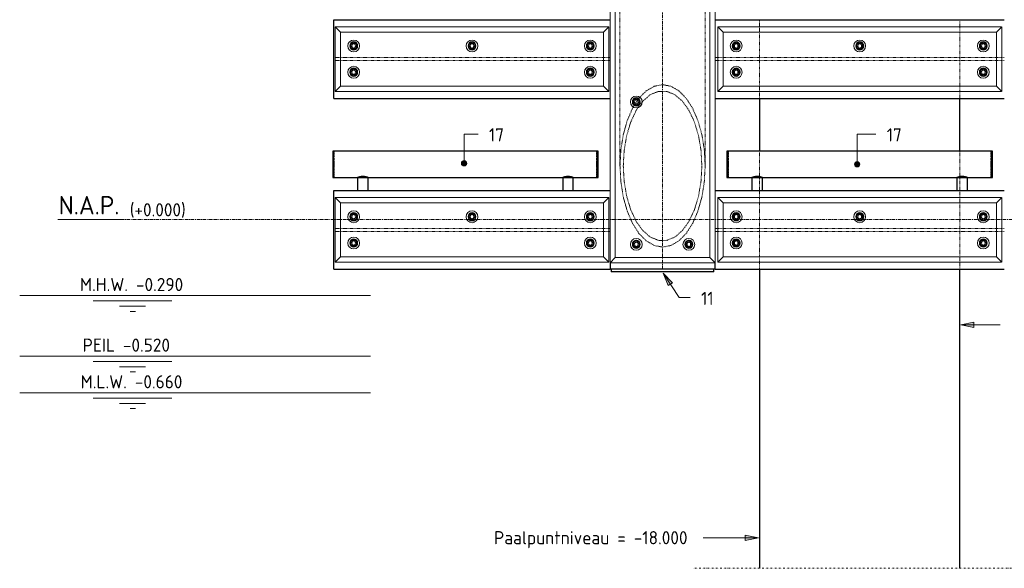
# Model space of a CAD drawing. Header units: millimetres. Extents: x -102180 to -55092, y -1328 to 109139.
# Tile 7 of 42: x -83965 to -80219, y -1328 to 760. Entities that reach past the tile are written whole.
import ezdxf

# ---------------------------------------------------------------- set-up
doc = ezdxf.new("R2010")
doc.units = ezdxf.units.MM
for name, pattern in [('Dash dot', [15.875, 6.35, -4.7625, 0, -4.7625]), ('Grid Line', [22.225, 12.7, -3.175, 3.175, -3.175]), ('XX-HIDDEN', [4, 2, -2])]:
    doc.linetypes.add(name, pattern=pattern)
for name, color, linetype, lineweight in [('Multi-Category Tags', 50, 'Continuous', 18), ('Multi-Category Tags-1', 7, 'Continuous', 18), ('N-CO-BC-BETONVORM-G', 50, 'Continuous', 25), ('N-CO-BC-BETONVORM-G-1', 50, 'XX-HIDDEN', 18), ('N-CO-BC-BETONVORM-GN', 10, 'XX-HIDDEN', 18), ('N-CO-KC-KUNSTSTOFVORM-G', 7, 'Continuous', 13), ('N-CO-SC-STAALVORM-G', 10, 'Continuous', 25), ('X-XX-AL-CONSTRUCTIELIJN-G-1', 7, 'Dash dot', 18), ('X-XX-AL-CONSTRUCTIELIJN-G-2', 7, 'Grid Line', 18), ('X-XX-AL-CONSTRUCTIELIJN-G-3', 7, 'Continuous', 18), ('X-XX-AL-M', 7, 'Continuous', 18), ('X-XX-AL-T25-1', 7, 'Continuous', 13), ('X-XX-AL-VERWIJZING-G-1', 7, 'Grid Line', 18), ('X_XX_AL_VERWIJZING_G', 7, 'Continuous', 18), ('X_XX_AL_VERWIJZING_G-1', 7, 'Continuous', 25)]:
    doc.layers.add(name, color=color, linetype=linetype, lineweight=lineweight)
doc.styles.add('NLCS-ISO', font='NLCS-ISO.ttf', dxfattribs={"height": 50})
doc.styles.add('NLCS-ISO_1', font='NLCS-ISO.ttf', dxfattribs={"height": 70})

# ---------------------------------------------------------------- blocks, each defined once
blk = doc.blocks.new('GM_afdekklepje - GM_afdekklepje-V6-Section 7')
at = {"layer": 'N-CO-SC-STAALVORM-G'}
for p, q in [((-267422.7, -190), (-267422.7, -200)), ((-267395.7, -200), (-267422.7, -200)), ((-267059.7, -200), (-267395.7, -200)), ((-267032.7, -200), (-267059.7, -200)), ((-267032.7, -200), (-267032.7, -190))]:
    blk.add_line(p, q, dxfattribs=at)
blk = doc.blocks.new('GM_Hakorit_2850 - GM_Hakorit_2850-3594086-Section 7')
at = {"layer": 'N-CO-KC-KUNSTSTOFVORM-G'}
for p, q in [((-259927.7, 2685), (-259527.8, 2685)), ((-259907.7, 2665), (-259927.7, 2685)), ((-259927.7, 2684.9), (-259927.7, -164.9)), ((-259547.7, 2665), (-259907.7, 2665)), ((-259907.7, 2665), (-259907.7, -145)), ((-259527.7, 2685), (-259547.7, 2665)), ((-259547.7, 2665), (-259547.7, -145)), ((-259527.7, 2684.9), (-259527.7, -164.9)), ((-259927.7, -165), (-259907.7, -145)), ((-259907.7, -145), (-259547.7, -145)), ((-259547.7, -145), (-259527.7, -165)), ((-259527.8, -165), (-259927.7, -165))]:
    blk.add_line(p, q, dxfattribs=at)
for centre, start, end in [((-259827.7, 2615), 90, 270), ((-259827.7, 2615), 270, 90), ((-259627.7, 2615), 90, 270), ((-259627.7, 2615), 270, 90), ((-259627.7, 2073), 90, 270), ((-259627.7, 2073), 270, 90), ((-259827.7, 1531), 90, 270), ((-259827.7, 1531), 270, 90), ((-259627.7, 989), 90, 270), ((-259627.7, 989), 270, 90), ((-259827.7, 447), 90, 270), ((-259827.7, 447), 270, 90), ((-259827.7, -95), 90, 270), ((-259827.7, -95), 270, 90), ((-259627.7, -95), 90, 270), ((-259627.7, -95), 270, 90)]:
    blk.add_arc(centre, 22.5, start, end, dxfattribs=at)
blk = doc.blocks.new('GM_Hakorit_1240 - GM_Hakorit_1240-3595698-Section 7')
at = {"layer": 'N-CO-KC-KUNSTSTOFVORM-G'}
for p, q in [((-259937.8, 2683), (-261017.7, 2683)), ((-261017.7, 2683), (-260997.7, 2663)), ((-261017.7, 2437.1), (-261017.7, 2682.9)), ((-259957.7, 2663), (-260997.7, 2663)), ((-260997.7, 2663), (-260997.7, 2457)), ((-259957.7, 2663), (-259937.7, 2683)), ((-259957.7, 2457), (-259957.7, 2663)), ((-259937.7, 2682.9), (-259937.7, 2437.1)), ((-260997.7, 2457), (-261017.7, 2437)), ((-259937.8, 2437), (-261017.7, 2437)), ((-259957.7, 2457), (-260997.7, 2457)), ((-259937.7, 2437), (-259957.7, 2457))]:
    blk.add_line(p, q, dxfattribs=at)
for centre, start, end in [((-260947.7, 2610), 0, 180), ((-260477.7, 2610), 360, 180), ((-260007.7, 2610), 0, 180), ((-260947.7, 2610), 180, 0), ((-260477.7, 2610), 180, 360), ((-260007.7, 2610), 180, 360), ((-260947.7, 2510), 0, 180), ((-260947.7, 2510), 180, 0), ((-260007.7, 2510), 0, 180), ((-260007.7, 2510), 180, 360)]:
    blk.add_arc(centre, 22.5, start, end, dxfattribs=at)
blk = doc.blocks.new('GM_Hakorit_1120 - GM_Hakorit_1120-3596844-Section 7')
at = {"layer": 'N-CO-KC-KUNSTSTOFVORM-G'}
for p, q in [((-267432.8, 2683), (-268472.7, 2683)), ((-268472.7, 2683), (-268452.7, 2663)), ((-268472.7, 2437.1), (-268472.7, 2682.9)), ((-267452.7, 2663), (-268452.7, 2663)), ((-268452.7, 2663), (-268452.7, 2457)), ((-267452.7, 2663), (-267432.7, 2683)), ((-267452.7, 2457), (-267452.7, 2663)), ((-267432.7, 2682.9), (-267432.7, 2437.1)), ((-268452.7, 2457), (-268472.7, 2437)), ((-267432.8, 2437), (-268472.7, 2437)), ((-267452.7, 2457), (-268452.7, 2457)), ((-267432.7, 2437), (-267452.7, 2457))]:
    blk.add_line(p, q, dxfattribs=at)
for centre, start, end in [((-268402.7, 2610), 0, 180), ((-267952.7, 2610), 360, 180), ((-267502.7, 2610), 0, 180), ((-268402.7, 2610), 180, 0), ((-267952.7, 2610), 180, 360), ((-267502.7, 2610), 180, 0), ((-268402.7, 2510), 0, 180), ((-268402.7, 2510), 180, 0), ((-267502.7, 2510), 0, 180), ((-267502.7, 2510), 180, 0)]:
    blk.add_arc(centre, 22.5, start, end, dxfattribs=at)
blk = doc.blocks.new('GM_Haalbuis_1000 - GM_Haalbuis_1000-3602095-Section 7')
at = {"layer": 'N-CO-SC-STAALVORM-G'}
for p, q in [((-260977.7, 260), (-260982.7, 260)), ((-260982.7, 260), (-260982.7, 210)), ((-260977.7, 260), (-260977.7, 258.5)), ((-259977.7, 260), (-260977.7, 260)), ((-260977.7, 257.4), (-260977.7, 258.3)), ((-260977.7, 257.4), (-260977.7, 254.2)), ((-260977.7, 251.8), (-260977.7, 254.2)), ((-260977.7, 251.8), (-260977.7, 247.1)), ((-260977.7, 243.7), (-260977.7, 247.1)), ((-260977.7, 243.7), (-260977.7, 237.6)), ((-260977.7, 233.6), (-260977.7, 237.6)), ((-260977.7, 233.6), (-260977.7, 226)), ((-260977.7, 222.2), (-260977.7, 226)), ((-259972.7, 260), (-259977.7, 260)), ((-259977.7, 258.5), (-259977.7, 260)), ((-259977.7, 258.3), (-259977.7, 257.4)), ((-259977.7, 254.2), (-259977.7, 257.4)), ((-259977.7, 254.2), (-259977.7, 251.8)), ((-259977.7, 247.1), (-259977.7, 251.8)), ((-259977.7, 247.1), (-259977.7, 243.7)), ((-259977.7, 237.6), (-259977.7, 243.7)), ((-259977.7, 237.6), (-259977.7, 233.6)), ((-259977.7, 226), (-259977.7, 233.6)), ((-259977.7, 226), (-259977.7, 222.2)), ((-259972.7, 210), (-259972.7, 260)), ((-260982.7, 210), (-260982.7, 160)), ((-260977.7, 222.2), (-260977.7, 210)), ((-260977.7, 210), (-260977.7, 197.9)), ((-260977.7, 193.8), (-260977.7, 197.9)), ((-260977.7, 193.9), (-260977.7, 186.5)), ((-259977.7, 210), (-259977.7, 222.2)), ((-259977.7, 197.9), (-259977.7, 210)), ((-259977.7, 197.9), (-259977.7, 193.8)), ((-259977.7, 186.5), (-259977.7, 193.9)), ((-259972.7, 160), (-259972.7, 210)), ((-260982.7, 160), (-260977.7, 160)), ((-260977.7, 182.5), (-260977.7, 186.5)), ((-260977.7, 182.5), (-260977.7, 176.4)), ((-260977.7, 173), (-260977.7, 176.4)), ((-260977.7, 173), (-260977.7, 168.3)), ((-260977.7, 165.9), (-260977.7, 168.3)), ((-260977.7, 165.9), (-260977.7, 162.7)), ((-260977.7, 161.8), (-260977.7, 162.7)), ((-260977.7, 161.6), (-260977.7, 160)), ((-260977.7, 160), (-259977.7, 160)), ((-260887.7, 160), (-260887.7, 110)), ((-260847.7, 110), (-260847.7, 160)), ((-260107.7, 160), (-260107.7, 110)), ((-260067.7, 110), (-260067.7, 160)), ((-259977.7, 186.5), (-259977.7, 182.5)), ((-259977.7, 176.4), (-259977.7, 182.5)), ((-259977.7, 176.4), (-259977.7, 173)), ((-259977.7, 168.3), (-259977.7, 173)), ((-259977.7, 168.3), (-259977.7, 165.9)), ((-259977.7, 162.7), (-259977.7, 165.9)), ((-259977.7, 162.7), (-259977.7, 161.8)), ((-259977.7, 160), (-259977.7, 161.6)), ((-259977.7, 160), (-259972.7, 160))]:
    blk.add_line(p, q, dxfattribs=at)
for points, knots in [([(-260887.7, 160.1), (-260887.6, 160.1), (-260887.5, 160.2), (-260887, 160.3), (-260886.5, 160.5), (-260885.8, 160.8), (-260885, 161.1), (-260884.2, 161.3), (-260883.5, 161.6), (-260883.2, 161.7), (-260883, 161.7)], [-0.9884505, -0.9884505, -0.9884505, -0.9884505, -0.9444444, -0.9166667, -0.8888889, -0.8611111, -0.8333333, -0.8055556, -0.7916667, -0.7777778, -0.7777778, -0.7777778, -0.7777778]), ([(-260883, 161.7), (-260882.8, 161.8), (-260882.4, 161.9), (-260881.6, 162.1), (-260880.6, 162.5), (-260879.4, 162.8), (-260878.5, 163), (-260877.7, 163.1), (-260877, 163.3), (-260875.9, 163.5), (-260874.6, 163.7), (-260872.9, 163.9), (-260871.2, 164.1), (-260869.4, 164.2), (-260867.7, 164.2), (-260865.9, 164.2), (-260864.2, 164.1), (-260862.5, 163.9), (-260860.8, 163.7), (-260859.4, 163.5), (-260858.4, 163.3), (-260857.6, 163.1), (-260856.9, 163), (-260855.9, 162.8), (-260854.8, 162.5), (-260853.7, 162.1), (-260852.9, 161.9), (-260852.6, 161.8), (-260852.4, 161.7)], [-0.7777778, -0.7777778, -0.7777778, -0.7777778, -0.7638889, -0.75, -0.7222222, -0.6944444, -0.6805556, -0.6666667, -0.6527778, -0.6388889, -0.6111111, -0.5833333, -0.5555556, -0.5277778, -0.5, -0.4722222, -0.4444444, -0.4166667, -0.3888889, -0.3611111, -0.3472222, -0.3333333, -0.3194444, -0.3055556, -0.2777778, -0.25, -0.2361111, -0.2222222, -0.2222222, -0.2222222, -0.2222222]), ([(-260852.4, 161.7), (-260852.2, 161.7), (-260851.8, 161.6), (-260851.1, 161.3), (-260850.4, 161.1), (-260849.6, 160.8), (-260848.9, 160.5), (-260848.4, 160.3), (-260847.9, 160.2), (-260847.7, 160.1), (-260847.7, 160.1)], [-0.2222222, -0.2222222, -0.2222222, -0.2222222, -0.2083333, -0.1944444, -0.1666667, -0.1388889, -0.1111111, -0.0833333, -0.0555556, -0.0115545, -0.0115545, -0.0115545, -0.0115545]), ([(-260107.7, 160.1), (-260107.6, 160.1), (-260107.5, 160.2), (-260107, 160.3), (-260106.5, 160.5), (-260105.8, 160.8), (-260105, 161.1), (-260104.2, 161.3), (-260103.5, 161.6), (-260103.2, 161.7), (-260103, 161.7)], [-0.9884505, -0.9884505, -0.9884505, -0.9884505, -0.9444444, -0.9166667, -0.8888889, -0.8611111, -0.8333333, -0.8055556, -0.7916667, -0.7777778, -0.7777778, -0.7777778, -0.7777778]), ([(-260103, 161.7), (-260102.8, 161.8), (-260102.4, 161.9), (-260101.6, 162.1), (-260100.6, 162.5), (-260099.4, 162.8), (-260098.5, 163), (-260097.7, 163.1), (-260097, 163.3), (-260095.9, 163.5), (-260094.6, 163.7), (-260092.9, 163.9), (-260091.2, 164.1), (-260089.4, 164.2), (-260087.7, 164.2), (-260085.9, 164.2), (-260084.2, 164.1), (-260082.5, 163.9), (-260080.8, 163.7), (-260079.4, 163.5), (-260078.4, 163.3), (-260077.6, 163.1), (-260076.9, 163), (-260075.9, 162.8), (-260074.8, 162.5), (-260073.7, 162.1), (-260072.9, 161.9), (-260072.6, 161.8), (-260072.4, 161.7)], [-0.7777778, -0.7777778, -0.7777778, -0.7777778, -0.7638889, -0.75, -0.7222222, -0.6944444, -0.6805556, -0.6666667, -0.6527778, -0.6388889, -0.6111111, -0.5833333, -0.5555556, -0.5277778, -0.5, -0.4722222, -0.4444444, -0.4166667, -0.3888889, -0.3611111, -0.3472222, -0.3333333, -0.3194444, -0.3055556, -0.2777778, -0.25, -0.2361111, -0.2222222, -0.2222222, -0.2222222, -0.2222222]), ([(-260072.4, 161.7), (-260072.2, 161.7), (-260071.8, 161.6), (-260071.1, 161.3), (-260070.4, 161.1), (-260069.6, 160.8), (-260068.9, 160.5), (-260068.4, 160.3), (-260067.9, 160.2), (-260067.7, 160.1), (-260067.7, 160.1)], [-0.2222222, -0.2222222, -0.2222222, -0.2222222, -0.2083333, -0.1944444, -0.1666667, -0.1388889, -0.1111111, -0.0833333, -0.0555556, -0.0115545, -0.0115545, -0.0115545, -0.0115545])]:
    blk.add_open_spline(points, degree=3, knots=knots, dxfattribs=at)
blk = doc.blocks.new('GM_Bouten_Moeren_Zeskant - M16-3610774-Section 7')
at = {"layer": 'N-CO-SC-STAALVORM-G'}
for p, q in [((-264777.7, 2623.9), (-264789.7, 2616.9)), ((-264765.7, 2616.9), (-264777.7, 2623.9)), ((-264789.7, 2616.9), (-264789.7, 2603.1)), ((-264789.7, 2603.1), (-264777.7, 2596.1)), ((-264777.7, 2596.1), (-264765.7, 2603.1)), ((-264765.7, 2603.1), (-264765.7, 2616.9))]:
    blk.add_line(p, q, dxfattribs=at)
for radius, start, end in [(15, 0, 180), (15, 180, 0), (8, 0, 180), (8, 180, 0)]:
    blk.add_arc((-264777.7, 2610), radius, start, end, dxfattribs=at)
blk = doc.blocks.new('NLI_Balk_H - HEB300-V9-Section 7')
at = {"layer": 'N-CO-BC-BETONVORM-GN'}
for p, q in [((-267017.7, 1915.5), (-267027.7, 1915.5)), ((-266997.8, 1915.5), (-267017.7, 1915.5)), ((-265957.8, 1915.5), (-266997.7, 1915.5)), ((-265937.8, 1915.5), (-265957.7, 1915.5)), ((-265927.8, 1915.5), (-265937.7, 1915.5)), ((-267017.7, 1904.5), (-267027.7, 1904.5)), ((-266997.8, 1904.5), (-267017.7, 1904.5)), ((-265957.8, 1904.5), (-266997.7, 1904.5)), ((-265937.8, 1904.5), (-265957.7, 1904.5)), ((-265927.8, 1904.5), (-265937.7, 1904.5))]:
    blk.add_line(p, q, dxfattribs=at)
blk = doc.blocks.new('NLI_Balk_H - HEB300-V10-Section 7')
at = {"layer": 'N-CO-BC-BETONVORM-GN'}
for p, q in [((-268472.7, 1915.5), (-268477.7, 1915.5)), ((-268452.8, 1915.5), (-268472.7, 1915.5)), ((-267452.8, 1915.5), (-268452.7, 1915.5)), ((-267432.8, 1915.5), (-267452.7, 1915.5)), ((-267427.8, 1915.5), (-267432.7, 1915.5)), ((-268472.7, 1904.5), (-268477.7, 1904.5)), ((-268452.8, 1904.5), (-268472.7, 1904.5)), ((-267452.8, 1904.5), (-268452.7, 1904.5)), ((-267432.8, 1904.5), (-267452.7, 1904.5)), ((-267427.8, 1904.5), (-267432.7, 1904.5))]:
    blk.add_line(p, q, dxfattribs=at)
blk = doc.blocks.new('Level - Name_Elevation-1473910-Section 7')
at = {"layer": 'X_XX_AL_VERWIJZING_G'}
blk.add_line((-269288.8, 0), (-269527.9, 0), dxfattribs=at)
blk = doc.blocks.new('Spot Elevations - waterstand-121696-Section 7')
at = {"layer": 'X-XX-AL-M'}
for p, q in [((-269673.4, -290), (-269473.4, -290)), ((-269473.4, -290), (-269013, -290)), ((-269394.2, -310), (-269094.2, -310)), ((-269294.2, -330), (-269194.2, -330)), ((-269253.4, -350), (-269233.4, -350))]:
    blk.add_line(p, q, dxfattribs=at)

msp = doc.modelspace()

# ---------------------------------------------------------------- hatches: boundary and pattern name
at = {"layer": 'Multi-Category Tags'}
h = msp.add_hatch(color=256, dxfattribs=at)
edge = h.paths.add_edge_path(flags=0)
edge.add_arc((-82274.4, 213.3), 10, 0, 360)
h = msp.add_hatch(color=256, dxfattribs=at)
edge = h.paths.add_edge_path(flags=0)
edge.add_arc((-80779, 209.7), 10, 0, 360)
for points in [[(-81516.8, -204.6), (-81498.1, -252.1), (-81481.3, -241.2)], [(-80385, -400.8), (-80335, -410.8), (-80335, -390.8)]]:
    msp.add_hatch(color=256, dxfattribs=at).paths.add_polyline_path(points, flags=0)
at = {"layer": 'X-XX-AL-T25-1'}
msp.add_hatch(color=256, dxfattribs=at).paths.add_polyline_path([(-81154.6, -1211.3), (-81204.6, -1201.3), (-81204.6, -1221.3)], flags=0)

# ---------------------------------------------------------------- linework, layer by layer
at = {"layer": 'Multi-Category Tags'}
for p, q in [((-82274.4, 324.7), (-82220.8, 324.7)), ((-82274.4, 213.3), (-82274.4, 324.7)), ((-80779, 324.7), (-80707.6, 324.7)), ((-80779, 209.7), (-80779, 324.7)), ((-81516.8, -204.6), (-81498.1, -252.1)), ((-81481.3, -241.2), (-81516.8, -204.6)), ((-81516.8, -204.6), (-81456.7, -297.8)), ((-81498.1, -252.1), (-81481.3, -241.2)), ((-81456.7, -297.8), (-81413.8, -297.8)), ((-80335, -390.8), (-80385, -400.8)), ((-80385, -400.8), (-80335, -410.8)), ((-80385, -400.8), (-80234.9, -400.8)), ((-80335, -410.8), (-80335, -390.8))]:
    msp.add_line(p, q, dxfattribs=at)
for centre in [(-82274.4, 213.3), (-80779, 209.7)]:
    msp.add_circle(centre, 10, dxfattribs=at)
at = {"layer": 'N-CO-BC-BETONVORM-GN'}
for p, q in [((-81681.2, 913.8), (-81681.2, 203.7)), ((-81357.3, 203.7), (-81357.3, 913.8)), ((-81150.2, 760), (-81150.2, 733)), ((-80388.2, 733), (-80388.2, 760)), ((-81150.2, 733), (-81150.2, 713)), ((-81150.2, 713), (-81150.2, 615.5)), ((-80388.2, 713), (-80388.2, 733)), ((-80388.2, 615.5), (-80388.2, 713)), ((-81150.2, 615.5), (-81150.2, 604.5)), ((-81150.2, 604.5), (-81150.2, 507)), ((-80388.2, 604.5), (-80388.2, 615.5)), ((-80388.2, 507), (-80388.2, 604.5)), ((-81150.2, 507), (-81150.2, 487)), ((-81150.2, 487), (-81150.2, 460)), ((-80388.2, 487), (-80388.2, 507)), ((-80388.2, 460), (-80388.2, 487)), ((-81623.3, 440.5), (-81614.4, 453.7)), ((-81614.4, 453.8), (-81612, 457)), ((-81611.9, 457.1), (-81610.3, 459.2)), ((-81630.7, 427.9), (-81626.9, 434.5)), ((-81626.9, 434.6), (-81625.4, 437.1)), ((-81625.3, 437.1), (-81623.3, 440.4)), ((-81596.9, 447.4), (-81612.9, 425.8)), ((-81150.2, 260), (-81150.2, 163.3)), ((-80388.2, 163.3), (-80388.2, 260)), ((-81150.2, 163.2), (-81150.2, 160.1)), ((-81150.2, 160), (-81150.2, 110)), ((-80388.2, 160.1), (-80388.2, 163.2)), ((-80388.2, 110), (-80388.2, 160)), ((-81150.2, 110), (-81150.2, 83)), ((-81150.2, 83), (-81150.2, 63)), ((-80388.2, 83), (-80388.2, 110)), ((-80388.2, 63), (-80388.2, 83)), ((-81150.2, 63), (-81150.2, -34.5)), ((-80388.2, -34.5), (-80388.2, 63)), ((-81150.2, -34.5), (-81150.2, -45.5)), ((-80388.2, -45.5), (-80388.2, -34.5)), ((-81150.2, -45.5), (-81150.2, -143)), ((-80388.2, -143), (-80388.2, -45.5)), ((-81150.2, -143), (-81150.2, -163)), ((-80388.2, -163), (-80388.2, -143)), ((-81150.2, -163), (-81150.2, -190)), ((-80388.2, -190), (-80388.2, -163))]:
    msp.add_line(p, q, dxfattribs=at)
at = {"layer": 'N-CO-BC-BETONVORM-GN', "flags": 128}
for points in [[(-81605.7, 465), (-81581.2, 489.2), (-81550.8, 506.8), (-81519.2, 512.8), (-81487.6, 506.8), (-81457.2, 489.2), (-81429.2, 460.7), (-81404.7, 422.3), (-81384.6, 375.4), (-81369.6, 322), (-81360.4, 264), (-81357.3, 205.4)], [(-81369.8, 203.7), (-81373, 263), (-81382.7, 319.7), (-81398.3, 371.4), (-81419.2, 415.7), (-81444.5, 450.7), (-81473, 475), (-81503.6, 487.3), (-81534.8, 487.3), (-81565.4, 475), (-81593.9, 450.7), (-81596.8, 447.5)], [(-81610.3, 459.3), (-81609.2, 460.7), (-81605.8, 464.9)], [(-81681.2, 205.4), (-81678, 264), (-81668.8, 322), (-81653.9, 375.4), (-81633.7, 422.3), (-81630.7, 427.8)], [(-81613, 425.7), (-81619.2, 415.7), (-81640.1, 371.4), (-81655.7, 319.7), (-81665.4, 263), (-81668.7, 203.7)], [(-81357.3, 203.7), (-81360.4, 143.5), (-81369.6, 85.5), (-81384.6, 32.1), (-81404.7, -14.8), (-81429.2, -53.2), (-81457.2, -81.7), (-81487.6, -99.3), (-81519.2, -105.3), (-81550.8, -99.3), (-81581.2, -81.7), (-81609.2, -53.2), (-81633.7, -14.8), (-81653.9, 32.1), (-81668.8, 85.5), (-81678, 143.5), (-81681.2, 203.7)], [(-81668.7, 203.7), (-81665.4, 144.5), (-81655.7, 87.8), (-81640.1, 36.1), (-81619.2, -8.2), (-81593.9, -43.2), (-81565.4, -67.5), (-81534.8, -79.8), (-81503.6, -79.8), (-81473, -67.5), (-81444.5, -43.2), (-81419.2, -8.2), (-81398.3, 36.1), (-81382.7, 87.8), (-81373, 144.5), (-81369.8, 203.7)]]:
    msp.add_lwpolyline(points, dxfattribs=at)
at = {"layer": 'N-CO-SC-STAALVORM-G'}
for p, q in [((-82769.2, 460), (-82769.2, 760)), ((-82769.2, 760), (-81719.3, 760)), ((-81319.2, 760), (-80219.3, 760)), ((-82769.2, 460), (-81719.3, 460)), ((-81319.2, 460), (-80219.3, 460)), ((-81150.2, 460), (-81150.2, 260)), ((-80388.2, 260), (-80388.2, 460)), ((-82769.2, -190), (-82769.2, 110)), ((-82769.2, 110), (-81719.3, 110)), ((-81319.2, 110), (-80219.3, 110)), ((-81719.2, -165), (-81719.2, -190)), ((-81319.2, -190), (-81319.2, -165)), ((-82769.2, -190), (-81719.2, -190)), ((-81687.2, -190), (-81719.2, -190)), ((-81351.2, -190), (-81687.2, -190)), ((-81319.2, -190), (-81351.2, -190)), ((-81319.2, -190), (-80219.3, -190)), ((-81150.2, -190), (-81150.2, -1327.7)), ((-80388.2, -1327.7), (-80388.2, -190))]:
    msp.add_line(p, q, dxfattribs=at)
at = {"layer": 'X-XX-AL-CONSTRUCTIELIJN-G-1'}
msp.add_line((-80143.5, -1327.7), (-81403.5, -1327.7), dxfattribs=at)
at = {"layer": 'X-XX-AL-CONSTRUCTIELIJN-G-2'}
msp.add_line((-81519.2, -190), (-81519.2, 2710), dxfattribs=at)
at = {"layer": 'X-XX-AL-CONSTRUCTIELIJN-G-3'}
for p, q in [((-82630.2, -290), (-82970.8, -290)), ((-82630.2, -520.5), (-82970.8, -520.5)), ((-82630.2, -660), (-82970.8, -660))]:
    msp.add_line(p, q, dxfattribs=at)
at = {"layer": 'X-XX-AL-M'}
for p, q in [((-83362.3, -290), (-83764.9, -290)), ((-82806.6, -290), (-83362.3, -290)), ((-83362.3, -520.5), (-83764.9, -520.5)), ((-82806.6, -520.5), (-83362.3, -520.5)), ((-83362.3, -660), (-83764.9, -660)), ((-82806.6, -660), (-83362.3, -660))]:
    msp.add_line(p, q, dxfattribs=at)
at = {"layer": 'X-XX-AL-T25-1'}
for p, q in [((-81362.8, -1211.3), (-81364.3, -1211.3)), ((-81154.6, -1211.3), (-81362.8, -1211.3)), ((-81154.6, -1211.3), (-81204.6, -1201.3)), ((-81204.6, -1201.3), (-81204.6, -1221.3)), ((-81204.6, -1221.3), (-81154.6, -1211.3))]:
    msp.add_line(p, q, dxfattribs=at)
at = {"layer": 'X-XX-AL-VERWIJZING-G-1'}
msp.add_line((-83580.3, 0), (-71951.2, 0), dxfattribs=at)

# ---------------------------------------------------------------- block references
at = {"layer": 'N-CO-BC-BETONVORM-G'}
for name, p in [('GM_Hakorit_2850 - GM_Hakorit_2850-3594086-Section 7', (178208.5, 0)), ('GM_Hakorit_1120 - GM_Hakorit_1120-3596844-Section 7', (185708.5, -1950)), ('GM_Hakorit_1240 - GM_Hakorit_1240-3595698-Section 7', (179708.5, -1950)), ('GM_Bouten_Moeren_Zeskant - M16-3610774-Section 7', (182083.5, -1949.8)), ('GM_Bouten_Moeren_Zeskant - M16-3610774-Section 7', (182533.5, -1949.8)), ('GM_Bouten_Moeren_Zeskant - M16-3610774-Section 7', (182983.5, -1949.8)), ('GM_Bouten_Moeren_Zeskant - M16-3610774-Section 7', (183538.5, -1949.8)), ('GM_Bouten_Moeren_Zeskant - M16-3610774-Section 7', (184008.5, -1949.8)), ('GM_Bouten_Moeren_Zeskant - M16-3610774-Section 7', (184478.5, -1949.8)), ('GM_Bouten_Moeren_Zeskant - M16-3610774-Section 7', (182083.5, -2049.8)), ('GM_Bouten_Moeren_Zeskant - M16-3610774-Section 7', (182983.5, -2049.8)), ('GM_Bouten_Moeren_Zeskant - M16-3610774-Section 7', (183538.5, -2049.8)), ('GM_Bouten_Moeren_Zeskant - M16-3610774-Section 7', (184478.5, -2049.8)), ('GM_Bouten_Moeren_Zeskant - M16-3610774-Section 7', (183158.5, -2162.8)), ('GM_Haalbuis_1000 - GM_Haalbuis_1000-3602095-Section 7', (178208.5, 0)), ('GM_Haalbuis_1000 - GM_Haalbuis_1000-3602095-Section 7', (179708.5, 0)), ('GM_Hakorit_1120 - GM_Hakorit_1120-3596844-Section 7', (185708.5, -2600)), ('GM_Hakorit_1240 - GM_Hakorit_1240-3595698-Section 7', (179708.5, -2600)), ('GM_Bouten_Moeren_Zeskant - M16-3610774-Section 7', (182083.5, -2599.8)), ('GM_Bouten_Moeren_Zeskant - M16-3610774-Section 7', (182533.5, -2599.8)), ('GM_Bouten_Moeren_Zeskant - M16-3610774-Section 7', (182983.5, -2599.8)), ('GM_Bouten_Moeren_Zeskant - M16-3610774-Section 7', (183538.5, -2599.8)), ('GM_Bouten_Moeren_Zeskant - M16-3610774-Section 7', (184008.5, -2599.8)), ('GM_Bouten_Moeren_Zeskant - M16-3610774-Section 7', (184478.5, -2599.8)), ('GM_Bouten_Moeren_Zeskant - M16-3610774-Section 7', (182083.5, -2699.8)), ('GM_Bouten_Moeren_Zeskant - M16-3610774-Section 7', (182983.5, -2699.8)), ('GM_Bouten_Moeren_Zeskant - M16-3610774-Section 7', (183538.5, -2699.8)), ('GM_Bouten_Moeren_Zeskant - M16-3610774-Section 7', (184478.5, -2699.8)), ('GM_Bouten_Moeren_Zeskant - M16-3610774-Section 7', (183158.5, -2704.8)), ('GM_Bouten_Moeren_Zeskant - M16-3610774-Section 7', (183358.5, -2704.8)), ('GM_afdekklepje - GM_afdekklepje-V6-Section 7', (185708.5, 0))]:
    msp.add_blockref(name, p, dxfattribs=at)
at = {"layer": 'N-CO-BC-BETONVORM-G-1'}
for name, p in [('NLI_Balk_H - HEB300-V10-Section 7', (185708.5, -1300)), ('NLI_Balk_H - HEB300-V9-Section 7', (185708.5, -1300)), ('NLI_Balk_H - HEB300-V10-Section 7', (185708.5, -1950)), ('NLI_Balk_H - HEB300-V9-Section 7', (185708.5, -1950))]:
    msp.add_blockref(name, p, dxfattribs=at)
at = {"layer": 'X-XX-AL-M'}
for p in [(185708.5, 0), (185708.5, -230.5), (185708.5, -370)]:
    msp.add_blockref('Spot Elevations - waterstand-121696-Section 7', p, dxfattribs=at)
at = {"layer": 'X_XX_AL_VERWIJZING_G'}
msp.add_blockref('Level - Name_Elevation-1473910-Section 7', (185708.5, 0), dxfattribs=at)

# ---------------------------------------------------------------- texts
at = {"layer": 'Multi-Category Tags-1', "char_height": 50, "attachment_point": 1, "style": 'NLCS-ISO'}
for s, insert, width in [('17', (-82179.7, 346.9), 73.755), ('17', (-80666.6, 346.9), 73.755), ('11', (-81372.8, -275.6), 60.928)]:
    msp.add_mtext(s, dxfattribs=dict(at, insert=insert, width=width))
at = {"layer": 'X-XX-AL-M', "char_height": 50, "attachment_point": 1, "line_spacing_factor": 1.135194, "style": 'NLCS-ISO'}
for s, insert, width in [('M.H.W. -0.290', (-83735.9, -222.9), 482.506), ('PEIL -0.520', (-83725.8, -453.4), 410.311), ('M.L.W. -0.660', (-83733.4, -592.9), 476.49)]:
    msp.add_mtext(s, dxfattribs=dict(at, insert=insert, width=width))
at = {"layer": 'X-XX-AL-T25-1', "insert": (-82160.8, -1186.3), "char_height": 50, "width": 941.181, "attachment_point": 1, "style": 'NLCS-ISO'}
msp.add_mtext('Paalpuntniveau = -18.000', dxfattribs=at)
at = {"layer": 'X_XX_AL_VERWIJZING_G-1', "attachment_point": 1}
for s, insert, char_height, width, style in [('N.A.P.', (-83816.7, 89), 70, 291.814, 'NLCS-ISO_1'), ('(+0.000)', (-83546.1, 61.6), 50, 282.194, 'NLCS-ISO')]:
    msp.add_mtext(s, dxfattribs=dict(at, insert=insert, char_height=char_height, width=width, style=style))

doc.saveas('drawing.dxf')
